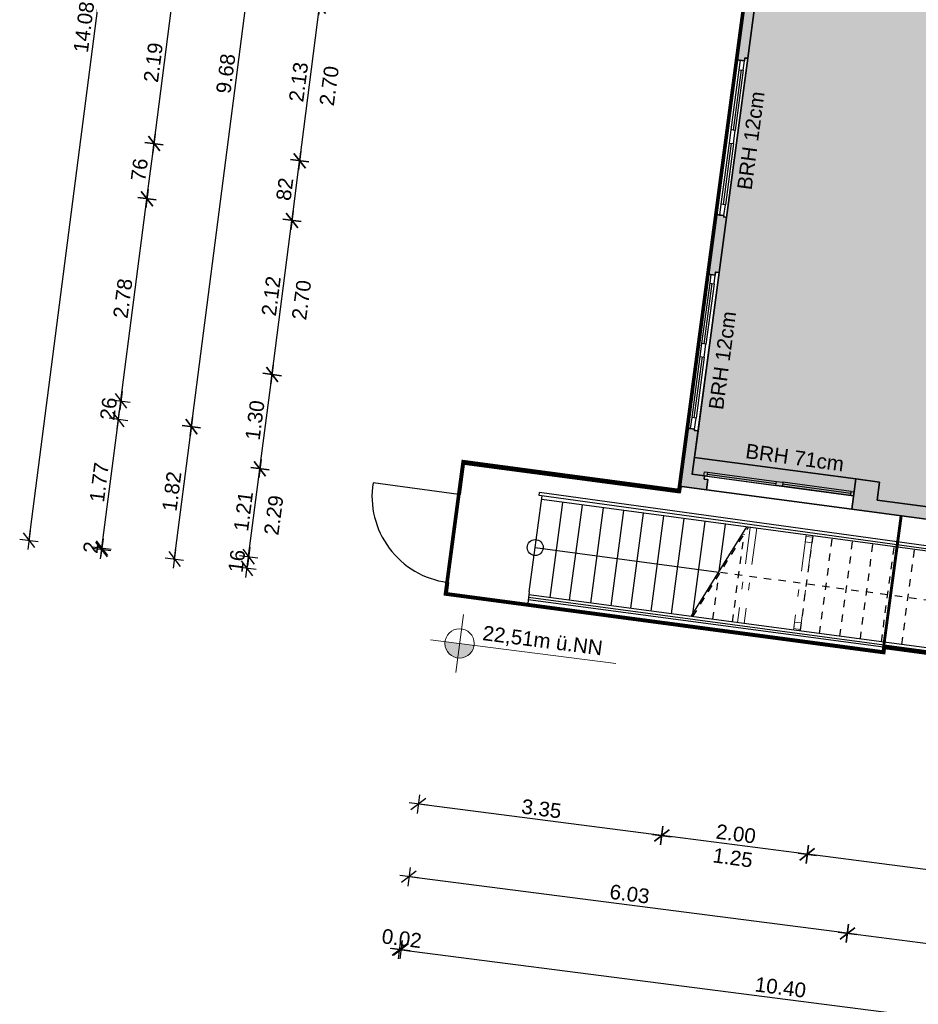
# Model space of a CAD drawing. Header units: metres. Extents: x 344112.5 to 344211.1, y 5709456.4 to 5709545.2.
# Tile 2 of 51: x 344117.6 to 344129.9, y 5709473.7 to 5709487.1. Entities that reach past the tile are written whole.
import ezdxf
from ezdxf.enums import TextEntityAlignment as Align

# ---------------------------------------------------------------- set-up
doc = ezdxf.new("R2010")
doc.units = ezdxf.units.M
doc.linetypes.add('AUSGEZOGEN', pattern=[0])
doc.linetypes.add('DASHDOT', pattern=[1, 0.5, -0.25, 0, -0.25])
doc.layers.add('Bemassung', color=7, linetype='Continuous')
doc.layers.add('Polygonflächen', color=7, linetype='Continuous')
doc.layers.add('BGF', color=2, linetype='Continuous', plot=False)
for name, color, linetype, lineweight in [('Fenster', 7, 'AUSGEZOGEN', 25), ('Geländer', 7, 'Continuous', 25), ('Schraffur', 8, 'Continuous', 25), ('Text', 7, 'Continuous', 13), ('Treppe', 7, 'AUSGEZOGEN', 25), ('Türen', 7, 'AUSGEZOGEN', 25), ('Unterzug', 7, 'DASHDOT', 18), ('Wand', 7, 'AUSGEZOGEN', 35)]:
    doc.layers.add(name, color=color, linetype=linetype, lineweight=lineweight)
doc.styles.get("Standard").update_dxf_attribs({"font": 'arial.ttf'})
doc.dimstyles.new('1', dxfattribs={"dimtxt": 0.2, "dimasz": 0.005, "dimexe": 0.08, "dimexo": 0, "dimgap": 0.05, "dimtad": 3, "dimzin": 3, "dimdsep": 46, "dimtxsty": 'Standard', "dimblk": '1000hands_BEMPFEIL', "dimcen": 1, "dimdle": 0.08, "dimse1": 1, "dimse2": 1, "dimclre": 256, "dimazin": 2, "dimtfac": 1, "dimtix": 1, "dimtmove": 2, "dimatfit": 3, "dimldrblk": '1000hands_BEMPFEIL', "dimfxl": 1, "dimtolj": 1, "dimtzin": 0, "dimarcsym": 0})
doc.dimstyles.new('Copy of 1', dxfattribs={"dimtxt": 0.2, "dimasz": 0.005, "dimexe": 0.08, "dimexo": 0, "dimgap": 0.05, "dimtad": 3, "dimdec": 0, "dimlfac": 100, "dimzin": 3, "dimdsep": 46, "dimtxsty": 'Standard', "dimblk": '1000hands_BEMPFEIL', "dimcen": 1, "dimdle": 0.08, "dimse1": 1, "dimse2": 1, "dimclre": 256, "dimazin": 2, "dimtfac": 1, "dimtdec": 0, "dimtix": 1, "dimtmove": 2, "dimatfit": 3, "dimldrblk": '1000hands_BEMPFEIL', "dimfxl": 1, "dimtolj": 1, "dimtzin": 0, "dimarcsym": 0})

# ---------------------------------------------------------------- blocks, each defined once
blk = doc.blocks.new('1000hands_BEMPFEIL')
at = {"color": 0}
for p, q in [((-25.4, 0), (25.4, 0)), ((-18, -18), (18, 18)), ((0, -25.4), (0, 25.4))]:
    blk.add_line(p, q, dxfattribs=at)
blk = doc.blocks.new('*D142')
at = {"layer": 'Bemassung', "color": 0, "lineweight": -2, "transparency": 16777216}
blk.add_line((344133.806, 5709475.017), (344128.379, 5709475.718), dxfattribs=at)
at = {"layer": 'Defpoints', "color": 0, "transparency": 16777216}
for p in [(344128.982, 5709480.427, 0), (344134.478, 5709480.187, 0), (344128.374, 5709475.718)]:
    blk.add_point(p, dxfattribs=at)
at = {"layer": 'Bemassung', "color": 0, "lineweight": -2, "transparency": 16777216, "xscale": 0.005, "yscale": 0.005, "zscale": 0.005}
for p, rotation in [((344128.374, 5709475.718), 172.6453569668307), ((344133.811, 5709475.016), 352.6453569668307)]:
    blk.add_blockref('1000hands_BEMPFEIL', p, dxfattribs=dict(at, rotation=rotation))
at = {"layer": 'Bemassung', "color": 0, "transparency": 16777216, "insert": (344131.112, 5709475.518), "char_height": 0.2, "attachment_point": 5, "rotation": 352.6454}
blk.add_mtext('\\A1;5.48', dxfattribs=at)
blk = doc.blocks.new('*D143')
at = {"layer": 'Bemassung', "color": 0, "lineweight": -2, "transparency": 16777216}
blk.add_line((344128.369, 5709475.719), (344126.395, 5709475.974), dxfattribs=at)
at = {"layer": 'Defpoints', "color": 0, "transparency": 16777216}
for p in [(344126.999, 5709480.692, 0), (344128.982, 5709480.427, 0), (344126.39, 5709475.974)]:
    blk.add_point(p, dxfattribs=at)
at = {"layer": 'Bemassung', "color": 0, "lineweight": -2, "transparency": 16777216, "xscale": 0.005, "yscale": 0.005, "zscale": 0.005}
for p, rotation in [((344126.39, 5709475.974), 172.6453569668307), ((344128.374, 5709475.718), 352.6453569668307)]:
    blk.add_blockref('1000hands_BEMPFEIL', p, dxfattribs=dict(at, rotation=rotation))
at = {"layer": 'Bemassung', "color": 0, "transparency": 16777216, "insert": (344127.401, 5709475.997), "char_height": 0.2, "attachment_point": 5, "rotation": 352.6454}
blk.add_mtext('\\A1;2.00', dxfattribs=at)
blk = doc.blocks.new('*D352')
at = {"layer": 'Bemassung', "color": 0, "lineweight": -2, "transparency": 16777216}
blk.add_line((344126.385, 5709475.975), (344123.074, 5709476.402), dxfattribs=at)
at = {"layer": 'Defpoints', "color": 0, "transparency": 16777216}
for p in [(344126.999, 5709480.692, 0), (344123.44, 5709479.271, 0), (344123.069, 5709476.403)]:
    blk.add_point(p, dxfattribs=at)
at = {"layer": 'Bemassung', "color": 0, "lineweight": -2, "transparency": 16777216, "xscale": 0.005, "yscale": 0.005, "zscale": 0.005}
for p, rotation in [((344123.069, 5709476.403), 172.6453569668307), ((344126.39, 5709475.974), 352.6453569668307)]:
    blk.add_blockref('1000hands_BEMPFEIL', p, dxfattribs=dict(at, rotation=rotation))
at = {"layer": 'Bemassung', "color": 0, "transparency": 16777216, "insert": (344124.749, 5709476.339), "char_height": 0.2, "attachment_point": 5, "rotation": 352.6454}
blk.add_mtext('\\A1;3.35', dxfattribs=at)
blk = doc.blocks.new('*D353')
at = {"layer": 'Bemassung', "color": 0, "lineweight": -2, "transparency": 16777216}
blk.add_line((344133.438, 5709474.056), (344128.927, 5709474.639), dxfattribs=at)
at = {"layer": 'Defpoints', "color": 0, "transparency": 16777216}
for p in [(344134.175, 5709479.733, 0), (344129.416, 5709478.472, 0), (344128.922, 5709474.639)]:
    blk.add_point(p, dxfattribs=at)
at = {"layer": 'Bemassung', "color": 0, "lineweight": -2, "transparency": 16777216, "xscale": 0.005, "yscale": 0.005, "zscale": 0.005}
for p, rotation in [((344128.922, 5709474.639), 172.6453569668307), ((344133.443, 5709474.056), 352.6453569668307)]:
    blk.add_blockref('1000hands_BEMPFEIL', p, dxfattribs=dict(at, rotation=rotation))
at = {"layer": 'Bemassung', "color": 0, "transparency": 16777216, "insert": (344131.202, 5709474.498), "char_height": 0.2, "attachment_point": 5, "rotation": 352.6454}
blk.add_mtext('\\A1;4.56', dxfattribs=at)
blk = doc.blocks.new('*D354')
at = {"layer": 'Bemassung', "color": 0, "lineweight": -2, "transparency": 16777216}
blk.add_line((344128.917, 5709474.64), (344122.946, 5709475.41), dxfattribs=at)
at = {"layer": 'Defpoints', "color": 0, "transparency": 16777216}
for p in [(344123.44, 5709479.271, 0), (344129.416, 5709478.472, 0), (344122.941, 5709475.411)]:
    blk.add_point(p, dxfattribs=at)
at = {"layer": 'Bemassung', "color": 0, "lineweight": -2, "transparency": 16777216, "xscale": 0.005, "yscale": 0.005, "zscale": 0.005}
for p, rotation in [((344122.941, 5709475.411), 172.6453569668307), ((344128.922, 5709474.639), 352.6453569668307)]:
    blk.add_blockref('1000hands_BEMPFEIL', p, dxfattribs=dict(at, rotation=rotation))
at = {"layer": 'Bemassung', "color": 0, "transparency": 16777216, "insert": (344125.951, 5709475.176), "char_height": 0.2, "attachment_point": 5, "rotation": 352.6454}
blk.add_mtext('\\A1;6.03', dxfattribs=at)
blk = doc.blocks.new('*D58')
at = {"layer": 'Bemassung', "color": 0, "lineweight": -2, "transparency": 16777216}
for p, q in [((344122.808, 5709474.42), (344122.803, 5709474.421)), ((344122.833, 5709474.417), (344122.813, 5709474.419)), ((344122.838, 5709474.416), (344122.843, 5709474.415))]:
    blk.add_line(p, q, dxfattribs=at)
at = {"layer": 'Defpoints', "color": 0, "transparency": 16777216}
for p in [(344123.44, 5709479.271, 0), (344123.462, 5709479.288, 0), (344122.813, 5709474.419)]:
    blk.add_point(p, dxfattribs=at)
at = {"layer": 'Bemassung', "color": 0, "lineweight": -2, "transparency": 16777216, "xscale": 0.005, "yscale": 0.005, "zscale": 0.005}
for p, rotation in [((344122.813, 5709474.419), 352.6453569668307), ((344122.833, 5709474.417), 172.6453569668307)]:
    blk.add_blockref('1000hands_BEMPFEIL', p, dxfattribs=dict(at, rotation=rotation))
at = {"layer": 'Bemassung', "color": 0, "transparency": 16777216, "insert": (344122.843, 5709474.569), "char_height": 0.2, "attachment_point": 5, "rotation": 352.6454}
blk.add_mtext('\\A1;0.02', dxfattribs=at)
blk = doc.blocks.new('*D355')
at = {"layer": 'Bemassung', "color": 0, "lineweight": -2, "transparency": 16777216}
blk.add_line((344122.838, 5709474.416), (344133.142, 5709473.086), dxfattribs=at)
at = {"layer": 'Defpoints', "color": 0, "transparency": 16777216}
for p in [(344134.029, 5709479.924, 0), (344123.462, 5709479.288, 0), (344133.147, 5709473.086)]:
    blk.add_point(p, dxfattribs=at)
at = {"layer": 'Bemassung', "color": 0, "lineweight": -2, "transparency": 16777216, "xscale": 0.005, "yscale": 0.005, "zscale": 0.005}
for p, rotation in [((344122.833, 5709474.417), 172.6453569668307), ((344133.147, 5709473.086), 352.6453569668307)]:
    blk.add_blockref('1000hands_BEMPFEIL', p, dxfattribs=dict(at, rotation=rotation))
at = {"layer": 'Bemassung', "color": 0, "transparency": 16777216, "insert": (344128.009, 5709473.902), "char_height": 0.2, "attachment_point": 5, "rotation": 352.6454}
blk.add_mtext('\\A1;10.40', dxfattribs=at)
blk = doc.blocks.new('*D59')
at = {"layer": 'Bemassung', "color": 0, "lineweight": -2, "transparency": 16777216}
blk.add_line((344122.69, 5709473.427), (344128.309, 5709472.702), dxfattribs=at)
at = {"layer": 'Defpoints', "color": 0, "transparency": 16777216}
for p in [(344129.327, 5709480.552, 0), (344123.44, 5709479.271, 0), (344128.314, 5709472.701)]:
    blk.add_point(p, dxfattribs=at)
at = {"layer": 'Bemassung', "color": 0, "lineweight": -2, "transparency": 16777216, "xscale": 0.005, "yscale": 0.005, "zscale": 0.005}
for p, rotation in [((344122.685, 5709473.428), 172.6453569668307), ((344128.314, 5709472.701), 352.6453569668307)]:
    blk.add_blockref('1000hands_BEMPFEIL', p, dxfattribs=dict(at, rotation=rotation))
at = {"layer": 'Bemassung', "color": 0, "transparency": 16777216, "insert": (344125.519, 5709473.215), "char_height": 0.2, "attachment_point": 5, "rotation": 352.6454}
blk.add_mtext('\\A1;5.68', dxfattribs=at)
blk = doc.blocks.new('*D365')
at = {"layer": 'Bemassung', "color": 0, "lineweight": -2, "transparency": 16777216}
blk.add_line((344128.319, 5709472.7), (344130.485, 5709472.421), dxfattribs=at)
at = {"layer": 'Defpoints', "color": 0, "transparency": 16777216}
for p in [(344129.327, 5709480.552, 0), (344131.502, 5709480.262, 0), (344130.49, 5709472.42)]:
    blk.add_point(p, dxfattribs=at)
at = {"layer": 'Bemassung', "color": 0, "lineweight": -2, "transparency": 16777216, "xscale": 0.005, "yscale": 0.005, "zscale": 0.005}
for p, rotation in [((344128.314, 5709472.701), 172.6453569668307), ((344130.49, 5709472.42), 352.6453569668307)]:
    blk.add_blockref('1000hands_BEMPFEIL', p, dxfattribs=dict(at, rotation=rotation))
at = {"layer": 'Bemassung', "color": 0, "transparency": 16777216, "insert": (344129.421, 5709472.711), "char_height": 0.2, "attachment_point": 5, "rotation": 352.6454}
blk.add_mtext('\\A1;2.19', dxfattribs=at)
blk = doc.blocks.new('*D60')
at = {"layer": 'Bemassung', "color": 0, "lineweight": -2, "transparency": 16777216}
blk.add_line((344122.562, 5709472.435), (344145.53, 5709469.471), dxfattribs=at)
at = {"layer": 'Defpoints', "color": 0, "transparency": 16777216}
for p in [(344123.44, 5709479.271, 0), (344146.639, 5709478.027, 0), (344145.535, 5709469.47)]:
    blk.add_point(p, dxfattribs=at)
at = {"layer": 'Bemassung', "color": 0, "lineweight": -2, "transparency": 16777216, "xscale": 0.005, "yscale": 0.005, "zscale": 0.005}
for p, rotation in [((344122.557, 5709472.436), 172.6453569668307), ((344145.535, 5709469.47), 352.6453569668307)]:
    blk.add_blockref('1000hands_BEMPFEIL', p, dxfattribs=dict(at, rotation=rotation))
at = {"layer": 'Bemassung', "color": 0, "transparency": 16777216, "insert": (344134.066, 5709471.104), "char_height": 0.2, "attachment_point": 5, "rotation": 352.6454}
blk.add_mtext('\\A1;23.17', dxfattribs=at)
blk = doc.blocks.new('*D28')
at = {"layer": 'Bemassung', "color": 0, "lineweight": -2, "transparency": 16777216}
for p, q in [((344120.733, 5709479.62), (344120.754, 5709479.779)), ((344120.754, 5709479.784), (344120.755, 5709479.789)), ((344120.733, 5709479.615), (344120.732, 5709479.61))]:
    blk.add_line(p, q, dxfattribs=at)
at = {"layer": 'Defpoints', "color": 0, "transparency": 16777216}
for p in [(344120.754, 5709479.779), (344123.461, 5709479.429, 0), (344123.44, 5709479.271, 0)]:
    blk.add_point(p, dxfattribs=at)
at = {"layer": 'Bemassung', "color": 0, "lineweight": -2, "transparency": 16777216, "xscale": 0.005, "yscale": 0.005, "zscale": 0.005}
for p, rotation in [((344120.754, 5709479.779), 262.6453569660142), ((344120.733, 5709479.62), 82.6453569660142)]:
    blk.add_blockref('1000hands_BEMPFEIL', p, dxfattribs=dict(at, rotation=rotation))
at = {"layer": 'Bemassung', "color": 0, "transparency": 16777216, "insert": (344120.593, 5709479.719), "char_height": 0.2, "attachment_point": 5, "rotation": 82.6454}
blk.add_mtext('\\A1;16', dxfattribs=at)
blk = doc.blocks.new('*D169')
at = {"layer": 'Bemassung', "color": 0, "lineweight": -2, "transparency": 16777216}
blk.add_line((344120.754, 5709479.784), (344120.908, 5709480.974), dxfattribs=at)
at = {"layer": 'Defpoints', "color": 0, "transparency": 16777216}
for p in [(344120.909, 5709480.979), (344123.621, 5709480.629, 0), (344123.461, 5709479.429, 0)]:
    blk.add_point(p, dxfattribs=at)
at = {"layer": 'Bemassung', "color": 0, "lineweight": -2, "transparency": 16777216, "xscale": 0.005, "yscale": 0.005, "zscale": 0.005}
for p, rotation in [((344120.909, 5709480.979), 82.6453569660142), ((344120.754, 5709479.779), 262.6453569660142)]:
    blk.add_blockref('1000hands_BEMPFEIL', p, dxfattribs=dict(at, rotation=rotation))
at = {"layer": 'Bemassung', "color": 0, "transparency": 16777216, "insert": (344120.682, 5709480.398), "char_height": 0.2, "attachment_point": 5, "rotation": 82.6454}
blk.add_mtext('\\A1;1.21', dxfattribs=at)
blk = doc.blocks.new('*D170')
at = {"layer": 'Bemassung', "color": 0, "lineweight": -2, "transparency": 16777216}
blk.add_line((344120.909, 5709480.984), (344121.074, 5709482.26), dxfattribs=at)
at = {"layer": 'Defpoints', "color": 0, "transparency": 16777216}
for p in [(344121.075, 5709482.265), (344126.738, 5709481.534, 0), (344123.621, 5709480.629, 0)]:
    blk.add_point(p, dxfattribs=at)
at = {"layer": 'Bemassung', "color": 0, "lineweight": -2, "transparency": 16777216, "xscale": 0.005, "yscale": 0.005, "zscale": 0.005}
for p, rotation in [((344121.075, 5709482.265), 82.6453569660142), ((344120.909, 5709480.979), 262.6453569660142)]:
    blk.add_blockref('1000hands_BEMPFEIL', p, dxfattribs=dict(at, rotation=rotation))
at = {"layer": 'Bemassung', "color": 0, "transparency": 16777216, "insert": (344120.841, 5709481.641), "char_height": 0.2, "attachment_point": 5, "rotation": 82.6454}
blk.add_mtext('\\A1;1.30', dxfattribs=at)
blk = doc.blocks.new('*D171')
at = {"layer": 'Bemassung', "color": 0, "lineweight": -2, "transparency": 16777216}
blk.add_line((344121.075, 5709482.27), (344121.345, 5709484.362), dxfattribs=at)
at = {"layer": 'Defpoints', "color": 0, "transparency": 16777216}
for p in [(344121.346, 5709484.367), (344127.019, 5709483.635, 0), (344126.738, 5709481.534, 0)]:
    blk.add_point(p, dxfattribs=at)
at = {"layer": 'Bemassung', "color": 0, "lineweight": -2, "transparency": 16777216, "xscale": 0.005, "yscale": 0.005, "zscale": 0.005}
for p, rotation in [((344121.346, 5709484.367), 82.6453569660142), ((344121.075, 5709482.265), 262.6453569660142)]:
    blk.add_blockref('1000hands_BEMPFEIL', p, dxfattribs=dict(at, rotation=rotation))
at = {"layer": 'Bemassung', "color": 0, "transparency": 16777216, "insert": (344121.061, 5709483.335), "char_height": 0.2, "attachment_point": 5, "rotation": 82.6454}
blk.add_mtext('\\A1;2.12', dxfattribs=at)
blk = doc.blocks.new('*D172')
at = {"layer": 'Bemassung', "color": 0, "lineweight": -2, "transparency": 16777216}
blk.add_line((344121.347, 5709484.372), (344121.45, 5709485.176), dxfattribs=at)
at = {"layer": 'Defpoints', "color": 0, "transparency": 16777216}
for p in [(344121.451, 5709485.181), (344127.128, 5709484.448, 0), (344127.019, 5709483.635, 0)]:
    blk.add_point(p, dxfattribs=at)
at = {"layer": 'Bemassung', "color": 0, "lineweight": -2, "transparency": 16777216, "xscale": 0.005, "yscale": 0.005, "zscale": 0.005}
for p, rotation in [((344121.451, 5709485.181), 82.6453569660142), ((344121.346, 5709484.367), 262.6453569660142)]:
    blk.add_blockref('1000hands_BEMPFEIL', p, dxfattribs=dict(at, rotation=rotation))
at = {"layer": 'Bemassung', "color": 0, "transparency": 16777216, "insert": (344121.248, 5709484.794), "char_height": 0.2, "attachment_point": 5, "rotation": 82.6454}
blk.add_mtext('\\A1;82', dxfattribs=at)
blk = doc.blocks.new('*D173')
at = {"layer": 'Bemassung', "color": 0, "lineweight": -2, "transparency": 16777216}
blk.add_line((344121.452, 5709485.186), (344121.723, 5709487.288), dxfattribs=at)
at = {"layer": 'Defpoints', "color": 0, "transparency": 16777216}
for p in [(344121.724, 5709487.293), (344127.41, 5709486.559, 0), (344127.128, 5709484.448, 0)]:
    blk.add_point(p, dxfattribs=at)
at = {"layer": 'Bemassung', "color": 0, "lineweight": -2, "transparency": 16777216, "xscale": 0.005, "yscale": 0.005, "zscale": 0.005}
for p, rotation in [((344121.724, 5709487.293), 82.6453569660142), ((344121.451, 5709485.181), 262.6453569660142)]:
    blk.add_blockref('1000hands_BEMPFEIL', p, dxfattribs=dict(at, rotation=rotation))
at = {"layer": 'Bemassung', "color": 0, "transparency": 16777216, "insert": (344121.436, 5709486.256), "char_height": 0.2, "attachment_point": 5, "rotation": 82.6454}
blk.add_mtext('\\A1;2.13', dxfattribs=at)
blk = doc.blocks.new('*D174')
at = {"layer": 'Bemassung', "color": 0, "lineweight": -2, "transparency": 16777216}
blk.add_line((344121.724, 5709487.298), (344121.834, 5709488.151), dxfattribs=at)
at = {"layer": 'Defpoints', "color": 0, "transparency": 16777216}
for p in [(344121.835, 5709488.156), (344127.525, 5709487.422, 0), (344127.41, 5709486.559, 0)]:
    blk.add_point(p, dxfattribs=at)
at = {"layer": 'Bemassung', "color": 0, "lineweight": -2, "transparency": 16777216, "xscale": 0.005, "yscale": 0.005, "zscale": 0.005}
for p, rotation in [((344121.835, 5709488.156), 82.6453569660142), ((344121.724, 5709487.293), 262.6453569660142)]:
    blk.add_blockref('1000hands_BEMPFEIL', p, dxfattribs=dict(at, rotation=rotation))
at = {"layer": 'Bemassung', "color": 0, "transparency": 16777216, "insert": (344121.628, 5709487.744), "char_height": 0.2, "attachment_point": 5, "rotation": 82.6454}
blk.add_mtext('\\A1;87', dxfattribs=at)
blk = doc.blocks.new('*D29')
at = {"layer": 'Bemassung', "color": 0, "lineweight": -2, "transparency": 16777216}
blk.add_line((344119.742, 5709479.753), (344119.974, 5709481.548), dxfattribs=at)
at = {"layer": 'Defpoints', "color": 0, "transparency": 16777216}
for p in [(344119.974, 5709481.553), (344123.681, 5709481.075, 0), (344123.44, 5709479.271, 0)]:
    blk.add_point(p, dxfattribs=at)
at = {"layer": 'Bemassung', "color": 0, "lineweight": -2, "transparency": 16777216, "xscale": 0.005, "yscale": 0.005, "zscale": 0.005}
for p, rotation in [((344119.974, 5709481.553), 82.6453569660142), ((344119.742, 5709479.748), 262.6453569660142)]:
    blk.add_blockref('1000hands_BEMPFEIL', p, dxfattribs=dict(at, rotation=rotation))
at = {"layer": 'Bemassung', "color": 0, "transparency": 16777216, "insert": (344119.707, 5709480.67), "char_height": 0.2, "attachment_point": 5, "rotation": 82.6454}
blk.add_mtext('\\A1;1.82', dxfattribs=at)
blk = doc.blocks.new('*D179')
at = {"layer": 'Bemassung', "color": 0, "lineweight": -2, "transparency": 16777216}
blk.add_line((344119.975, 5709481.558), (344121.213, 5709491.145), dxfattribs=at)
at = {"layer": 'Defpoints', "color": 0, "transparency": 16777216}
for p in [(344121.213, 5709491.15), (344127.908, 5709490.286, 0), (344123.681, 5709481.075, 0)]:
    blk.add_point(p, dxfattribs=at)
at = {"layer": 'Bemassung', "color": 0, "lineweight": -2, "transparency": 16777216, "xscale": 0.005, "yscale": 0.005, "zscale": 0.005}
for p, rotation in [((344121.213, 5709491.15), 82.6453569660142), ((344119.974, 5709481.553), 262.6453569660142)]:
    blk.add_blockref('1000hands_BEMPFEIL', p, dxfattribs=dict(at, rotation=rotation))
at = {"layer": 'Bemassung', "color": 0, "transparency": 16777216, "insert": (344120.443, 5709486.371), "char_height": 0.2, "attachment_point": 5, "rotation": 82.6454}
blk.add_mtext('\\A1;9.68', dxfattribs=at)
blk = doc.blocks.new('*D30')
at = {"layer": 'Bemassung', "color": 0, "lineweight": -2, "transparency": 16777216}
for p, q in [((344118.749, 5709479.871), (344118.748, 5709479.866)), ((344118.75, 5709479.876), (344118.752, 5709479.896)), ((344118.753, 5709479.901), (344118.754, 5709479.906))]:
    blk.add_line(p, q, dxfattribs=at)
at = {"layer": 'Defpoints', "color": 0, "transparency": 16777216}
for p in [(344118.752, 5709479.896), (344123.44, 5709479.271, 0), (344123.462, 5709479.288, 0)]:
    blk.add_point(p, dxfattribs=at)
at = {"layer": 'Bemassung', "color": 0, "lineweight": -2, "transparency": 16777216, "xscale": 0.005, "yscale": 0.005, "zscale": 0.005}
for p, rotation in [((344118.75, 5709479.876), 82.6453569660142), ((344118.752, 5709479.896), 262.6453569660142)]:
    blk.add_blockref('1000hands_BEMPFEIL', p, dxfattribs=dict(at, rotation=rotation))
at = {"layer": 'Bemassung', "color": 0, "transparency": 16777216, "insert": (344118.602, 5709479.905), "char_height": 0.2, "attachment_point": 5, "rotation": 82.6454}
blk.add_mtext('\\A1;2', dxfattribs=at)
blk = doc.blocks.new('*D181')
at = {"layer": 'Bemassung', "color": 0, "lineweight": -2, "transparency": 16777216}
blk.add_line((344118.753, 5709479.901), (344118.978, 5709481.646), dxfattribs=at)
at = {"layer": 'Defpoints', "color": 0, "transparency": 16777216}
for p in [(344118.979, 5709481.651), (344123.696, 5709481.042, 0), (344123.462, 5709479.288, 0)]:
    blk.add_point(p, dxfattribs=at)
at = {"layer": 'Bemassung', "color": 0, "lineweight": -2, "transparency": 16777216, "xscale": 0.005, "yscale": 0.005, "zscale": 0.005}
for p, rotation in [((344118.979, 5709481.651), 82.6453569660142), ((344118.752, 5709479.896), 262.6453569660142)]:
    blk.add_blockref('1000hands_BEMPFEIL', p, dxfattribs=dict(at, rotation=rotation))
at = {"layer": 'Bemassung', "color": 0, "transparency": 16777216, "insert": (344118.716, 5709480.793), "char_height": 0.2, "attachment_point": 5, "rotation": 82.6454}
blk.add_mtext('\\A1;1.77', dxfattribs=at)
blk = doc.blocks.new('*D389')
at = {"layer": 'Bemassung', "color": 0, "lineweight": -2, "transparency": 16777216}
for p, q in [((344118.979, 5709481.651), (344119.012, 5709481.905)), ((344119.012, 5709481.91), (344119.013, 5709481.915)), ((344118.978, 5709481.646), (344118.978, 5709481.641))]:
    blk.add_line(p, q, dxfattribs=at)
at = {"layer": 'Defpoints', "color": 0, "transparency": 16777216}
for p in [(344119.012, 5709481.905), (344123.696, 5709481.042, 0), (344126.805, 5709480.899, 0)]:
    blk.add_point(p, dxfattribs=at)
at = {"layer": 'Bemassung', "color": 0, "lineweight": -2, "transparency": 16777216, "xscale": 0.005, "yscale": 0.005, "zscale": 0.005}
for p, rotation in [((344119.012, 5709481.905), 262.6453569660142), ((344118.979, 5709481.651), 82.6453569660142)]:
    blk.add_blockref('1000hands_BEMPFEIL', p, dxfattribs=dict(at, rotation=rotation))
at = {"layer": 'Bemassung', "color": 0, "transparency": 16777216, "insert": (344118.844, 5709481.798), "char_height": 0.2, "attachment_point": 5, "rotation": 82.6454}
blk.add_mtext('\\A1;26', dxfattribs=at)
blk = doc.blocks.new('*D390')
at = {"layer": 'Bemassung', "color": 0, "lineweight": -2, "transparency": 16777216}
blk.add_line((344119.012, 5709481.91), (344119.367, 5709484.658), dxfattribs=at)
at = {"layer": 'Defpoints', "color": 0, "transparency": 16777216}
for p in [(344119.368, 5709484.663), (344127.124, 5709483.662, 0), (344126.805, 5709480.899, 0)]:
    blk.add_point(p, dxfattribs=at)
at = {"layer": 'Bemassung', "color": 0, "lineweight": -2, "transparency": 16777216, "xscale": 0.005, "yscale": 0.005, "zscale": 0.005}
for p, rotation in [((344119.368, 5709484.663), 82.6453569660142), ((344119.012, 5709481.905), 262.6453569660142)]:
    blk.add_blockref('1000hands_BEMPFEIL', p, dxfattribs=dict(at, rotation=rotation))
at = {"layer": 'Bemassung', "color": 0, "transparency": 16777216, "insert": (344119.039, 5709483.303), "char_height": 0.2, "attachment_point": 5, "rotation": 82.6454}
blk.add_mtext('\\A1;2.78', dxfattribs=at)
blk = doc.blocks.new('*D391')
at = {"layer": 'Bemassung', "color": 0, "lineweight": -2, "transparency": 16777216}
blk.add_line((344119.368, 5709484.668), (344119.464, 5709485.411), dxfattribs=at)
at = {"layer": 'Defpoints', "color": 0, "transparency": 16777216}
for p in [(344119.465, 5709485.416), (344127.234, 5709484.414, 0), (344127.124, 5709483.662, 0)]:
    blk.add_point(p, dxfattribs=at)
at = {"layer": 'Bemassung', "color": 0, "lineweight": -2, "transparency": 16777216, "xscale": 0.005, "yscale": 0.005, "zscale": 0.005}
for p, rotation in [((344119.465, 5709485.416), 82.6453569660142), ((344119.368, 5709484.663), 262.6453569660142)]:
    blk.add_blockref('1000hands_BEMPFEIL', p, dxfattribs=dict(at, rotation=rotation))
at = {"layer": 'Bemassung', "color": 0, "transparency": 16777216, "insert": (344119.265, 5709485.059), "char_height": 0.2, "attachment_point": 5, "rotation": 82.6454}
blk.add_mtext('\\A1;76', dxfattribs=at)
blk = doc.blocks.new('*D392')
at = {"layer": 'Bemassung', "color": 0, "lineweight": -2, "transparency": 16777216}
blk.add_line((344119.465, 5709485.421), (344119.745, 5709487.583), dxfattribs=at)
at = {"layer": 'Defpoints', "color": 0, "transparency": 16777216}
for p in [(344119.745, 5709487.588), (344127.524, 5709486.584, 0), (344127.234, 5709484.414, 0)]:
    blk.add_point(p, dxfattribs=at)
at = {"layer": 'Bemassung', "color": 0, "lineweight": -2, "transparency": 16777216, "xscale": 0.005, "yscale": 0.005, "zscale": 0.005}
for p, rotation in [((344119.745, 5709487.588), 82.6453569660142), ((344119.465, 5709485.416), 262.6453569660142)]:
    blk.add_blockref('1000hands_BEMPFEIL', p, dxfattribs=dict(at, rotation=rotation))
at = {"layer": 'Bemassung', "color": 0, "transparency": 16777216, "insert": (344119.454, 5709486.522), "char_height": 0.2, "attachment_point": 5, "rotation": 82.6454}
blk.add_mtext('\\A1;2.19', dxfattribs=at)
blk = doc.blocks.new('*D393')
at = {"layer": 'Bemassung', "color": 0, "lineweight": -2, "transparency": 16777216}
blk.add_line((344119.746, 5709487.593), (344119.847, 5709488.377), dxfattribs=at)
at = {"layer": 'Defpoints', "color": 0, "transparency": 16777216}
for p in [(344119.848, 5709488.382), (344127.64, 5709487.376, 0), (344127.524, 5709486.584, 0)]:
    blk.add_point(p, dxfattribs=at)
at = {"layer": 'Bemassung', "color": 0, "lineweight": -2, "transparency": 16777216, "xscale": 0.005, "yscale": 0.005, "zscale": 0.005}
for p, rotation in [((344119.848, 5709488.382), 82.6453569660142), ((344119.745, 5709487.588), 262.6453569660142)]:
    blk.add_blockref('1000hands_BEMPFEIL', p, dxfattribs=dict(at, rotation=rotation))
at = {"layer": 'Bemassung', "color": 0, "transparency": 16777216, "insert": (344119.646, 5709488.004), "char_height": 0.2, "attachment_point": 5, "rotation": 82.6454}
blk.add_mtext('\\A1;80', dxfattribs=at)
blk = doc.blocks.new('*D64')
at = {"layer": 'Bemassung', "color": 0, "lineweight": -2, "transparency": 16777216}
blk.add_line((344117.759, 5709480.009), (344119.56, 5709493.963), dxfattribs=at)
at = {"layer": 'Defpoints', "color": 0, "transparency": 16777216}
for p in [(344119.56, 5709493.968), (344130.888, 5709492.506, 0), (344123.44, 5709479.271, 0)]:
    blk.add_point(p, dxfattribs=at)
at = {"layer": 'Bemassung', "color": 0, "lineweight": -2, "transparency": 16777216, "xscale": 0.005, "yscale": 0.005, "zscale": 0.005}
for p, rotation in [((344119.56, 5709493.968), 82.6453569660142), ((344117.758, 5709480.004), 262.6453569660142)]:
    blk.add_blockref('1000hands_BEMPFEIL', p, dxfattribs=dict(at, rotation=rotation))
at = {"layer": 'Bemassung', "color": 0, "transparency": 16777216, "insert": (344118.508, 5709487.006), "char_height": 0.2, "attachment_point": 5, "rotation": 82.6454}
blk.add_mtext('\\A1;14.08', dxfattribs=at)

msp = doc.modelspace()

# ---------------------------------------------------------------- hatches: boundary and pattern name
at = {"layer": 'Polygonflächen'}
h = msp.add_hatch(color=134, dxfattribs=at)
h.dxf.hatch_style = 1
h.paths.add_polyline_path([(344135.337, 5709488.728), (344135.099, 5709488.76), (344135.151, 5709489.147), (344133.069, 5709489.425), (344133.039, 5709489.197), (344132.712, 5709489.241), (344132.742, 5709489.469), (344130.591, 5709489.756), (344130.562, 5709489.538), (344130.225, 5709489.583), (344130.254, 5709489.801), (344128.034, 5709490.098), (344126.805, 5709480.899), (344129.005, 5709480.605), (344129.037, 5709480.839), (344129.36, 5709480.796), (344129.327, 5709480.552), (344131.502, 5709480.262), (344131.533, 5709480.495), (344131.856, 5709480.452), (344131.825, 5709480.219), (344134.029, 5709479.924), (344134.121, 5709480.608), (344134.23, 5709480.593), (344134.5, 5709482.615), (344134.49, 5709482.617), (344134.821, 5709485.095), (344134.851, 5709485.091)])
at = {"layer": 'Schraffur'}
h = msp.add_hatch(color=256, dxfattribs=at)
h.dxf.hatch_style = 1
h.paths.add_polyline_path([(344127.67, 5709487.372), (344127.64, 5709487.376), (344127.644, 5709487.406), (344127.525, 5709487.422), (344127.41, 5709486.559), (344127.519, 5709486.545), (344127.524, 5709486.584), (344127.534, 5709486.583), (344127.564, 5709486.579)])
h = msp.add_hatch(color=256, dxfattribs=at)
h.dxf.hatch_style = 1
h.paths.add_polyline_path([(344134.492, 5709480.367), (344134.324, 5709480.389), (344134.563, 5709482.183), (344135.882, 5709482.007), (344135.899, 5709482.136), (344134.64, 5709482.304), (344134.68, 5709482.601), (344134.64, 5709482.607), (344135.204, 5709486.829), (344135.085, 5709486.845), (344134.851, 5709485.091), (344134.821, 5709485.095), (344134.49, 5709482.617), (344134.5, 5709482.615), (344134.23, 5709480.593), (344134.121, 5709480.608), (344134.029, 5709479.924), (344131.825, 5709480.219), (344131.856, 5709480.452), (344131.533, 5709480.495), (344131.502, 5709480.262), (344129.327, 5709480.552), (344129.36, 5709480.796), (344129.037, 5709480.839), (344128.982, 5709480.427), (344134.175, 5709479.733), (344134.24, 5709480.219), (344134.478, 5709480.187), (344134.486, 5709480.246), (344134.476, 5709480.248)])
h = msp.add_hatch(color=256, dxfattribs=at)
h.dxf.hatch_style = 1
h.paths.add_polyline_path([(344127.274, 5709484.408), (344127.234, 5709484.414), (344127.237, 5709484.433), (344127.128, 5709484.448), (344127.019, 5709483.635), (344127.118, 5709483.622), (344127.124, 5709483.662), (344127.133, 5709483.66), (344127.173, 5709483.655)])
h = msp.add_hatch(color=256, dxfattribs=at)
h.dxf.hatch_style = 1
h.paths.add_polyline_path([(344127.018, 5709480.831), (344126.968, 5709480.837), (344126.974, 5709480.882), (344126.806, 5709480.904), (344126.884, 5709481.494), (344126.835, 5709481.501), (344126.837, 5709481.521), (344126.738, 5709481.534), (344126.632, 5709480.741), (344126.999, 5709480.692)])
at = {"layer": 'Text'}
h = msp.add_hatch(color=256, dxfattribs=at)
h.dxf.hatch_style = 1
h.paths.add_polyline_path([(344123.83, 5709478.569), (344123.434, 5709478.621, 1)])

# ---------------------------------------------------------------- linework, layer by layer
at = {"layer": 'BGF', "const_width": 0.05, "elevation": 0}
msp.add_lwpolyline([(344140.018, 5709478.926), (344137.887, 5709479.215), (344137.081, 5709479.325), (344137.148, 5709479.83), (344135.677, 5709480.027), (344134.478, 5709480.187), (344134.24, 5709480.219), (344134.175, 5709479.733), (344133.154, 5709479.869), (344132.915, 5709478.075), (344129.426, 5709478.542), (344129.416, 5709478.472), (344123.44, 5709479.271), (344123.621, 5709480.629), (344123.681, 5709481.075), (344126.624, 5709480.681), (344126.632, 5709480.741), (344126.738, 5709481.534), (344127.019, 5709483.635), (344127.128, 5709484.448), (344127.41, 5709486.559), (344127.525, 5709487.422)], dxfattribs=at)
at = {"layer": 'Fenster', "elevation": 0}
for points in [[(344127.442, 5709486.424), (344127.332, 5709485.601)], [(344127.472, 5709486.42), (344127.362, 5709485.597)], [(344127.502, 5709486.416), (344127.392, 5709485.593)], [(344127.308, 5709485.423), (344127.197, 5709484.59)], [(344127.338, 5709485.419), (344127.227, 5709484.586)], [(344127.368, 5709485.415), (344127.257, 5709484.582)], [(344127.043, 5709483.511), (344126.933, 5709482.688)], [(344127.073, 5709483.507), (344126.963, 5709482.684)], [(344127.102, 5709483.503), (344126.992, 5709482.68)], [(344126.909, 5709482.51), (344126.798, 5709481.677)], [(344126.939, 5709482.506), (344126.828, 5709481.673)], [(344126.969, 5709482.502), (344126.857, 5709481.669)], [(344127.011, 5709480.932), (344127.953, 5709480.807)], [(344127.004, 5709480.878), (344127.945, 5709480.752)], [(344127.007, 5709480.905), (344127.949, 5709480.779)], [(344128.974, 5709480.67), (344128.042, 5709480.795)], [(344128.966, 5709480.616), (344128.035, 5709480.74)], [(344128.97, 5709480.643), (344128.038, 5709480.767)]]:
    msp.add_lwpolyline(points, dxfattribs=at)
for points in [[(344127.519, 5709486.545), (344127.459, 5709486.553), (344127.442, 5709486.424), (344127.502, 5709486.416)], [(344127.392, 5709485.593), (344127.332, 5709485.601), (344127.308, 5709485.423), (344127.368, 5709485.415)], [(344127.257, 5709484.582), (344127.197, 5709484.59), (344127.177, 5709484.441), (344127.237, 5709484.433)], [(344127.118, 5709483.622), (344127.059, 5709483.63), (344127.043, 5709483.511), (344127.102, 5709483.503)], [(344126.992, 5709482.68), (344126.933, 5709482.688), (344126.909, 5709482.51), (344126.969, 5709482.502)], [(344126.857, 5709481.669), (344126.798, 5709481.677), (344126.778, 5709481.529), (344126.837, 5709481.521)], [(344127.004, 5709480.878), (344126.964, 5709480.883), (344126.971, 5709480.938), (344127.011, 5709480.932)], [(344128.035, 5709480.74), (344127.945, 5709480.752), (344127.953, 5709480.807), (344128.042, 5709480.795)], [(344129.006, 5709480.61), (344128.966, 5709480.616), (344128.974, 5709480.67), (344129.013, 5709480.665)]]:
    msp.add_lwpolyline(points, close=True, dxfattribs=at)
at = {"layer": 'Geländer', "elevation": 0}
for points in [[(344124.718, 5709480.613), (344124.724, 5709480.653)], [(344131.609, 5709479.703), (344124.724, 5709480.653)], [(344131.643, 5709479.658), (344124.718, 5709480.613)], [(344131.458, 5709478.27), (344124.569, 5709479.191)], [(344131.462, 5709478.3), (344124.573, 5709479.22)]]:
    msp.add_lwpolyline(points, dxfattribs=at)
at = {"layer": 'Polygonflächen', "elevation": 0}
for points in [[(344126.805, 5709480.899), (344128.034, 5709490.098)], [(344135.337, 5709488.728), (344134.851, 5709485.091), (344134.821, 5709485.095), (344134.49, 5709482.617), (344134.5, 5709482.615), (344134.23, 5709480.593), (344134.121, 5709480.608), (344134.029, 5709479.924), (344131.825, 5709480.219), (344131.856, 5709480.452), (344131.533, 5709480.495), (344131.502, 5709480.262), (344129.327, 5709480.552), (344129.36, 5709480.796), (344129.037, 5709480.839), (344129.005, 5709480.605), (344126.805, 5709480.899)]]:
    msp.add_lwpolyline(points, dxfattribs=at)
at = {"layer": 'Text'}
for p, q in [((344123.581, 5709478.198), (344123.683, 5709478.992)), ((344123.235, 5709478.646), (344125.764, 5709478.32))]:
    msp.add_line(p, q, dxfattribs=at)
msp.add_circle((344123.632, 5709478.595), 0.2, dxfattribs=at)
at = {"layer": 'Treppe', "elevation": 0}
for points in [[(344124.583, 5709479.3), (344124.758, 5709480.608)], [(344131.64, 5709479.638), (344124.752, 5709480.558)], [(344124.866, 5709479.222), (344125.039, 5709480.52)], [(344125.133, 5709479.186), (344125.307, 5709480.484)], [(344125.421, 5709479.147), (344125.594, 5709480.446)], [(344125.698, 5709479.11), (344125.872, 5709480.409)], [(344125.966, 5709479.075), (344126.139, 5709480.373)], [(344126.243, 5709479.037), (344126.417, 5709480.336)], [(344126.521, 5709479), (344126.694, 5709480.299)], [(344126.808, 5709478.962), (344126.982, 5709480.26)], [(344126.79, 5709478.964), (344127.549, 5709480.185)], [(344127.173, 5709479.58), (344127.259, 5709480.223)], [(344124.664, 5709479.904), (344127.167, 5709479.57)], [(344124.583, 5709479.3), (344124.562, 5709479.141)], [(344131.467, 5709478.339), (344124.578, 5709479.26)]]:
    msp.add_lwpolyline(points, dxfattribs=at)
at = {"layer": 'Treppe', "linetype": 'DASHDOT', "ltscale": 0.1, "elevation": 0}
for points in [[(344126.813, 5709478.961), (344127.572, 5709480.182)], [(344127.353, 5709478.889), (344127.514, 5709480.088)], [(344128.449, 5709480.064), (344128.275, 5709478.766)], [(344128.543, 5709478.73), (344128.716, 5709480.029)], [(344128.82, 5709478.693), (344128.994, 5709479.992)], [(344129.098, 5709478.656), (344129.271, 5709479.954)], [(344129.385, 5709478.618), (344129.559, 5709479.916)], [(344129.663, 5709478.58), (344129.836, 5709479.879)], [(344127.086, 5709478.925), (344127.167, 5709479.531)], [(344127.189, 5709479.567), (344131.414, 5709479.002)]]:
    msp.add_lwpolyline(points, dxfattribs=at)
at = {"layer": 'Treppe'}
msp.add_circle((344124.664, 5709479.904, 0), 0.109, dxfattribs=at)
at = {"layer": 'Türen', "elevation": 0}
msp.add_lwpolyline([(344123.621, 5709480.629), (344122.451, 5709480.785, 0.419358), (344123.461, 5709479.429, 0.414214)], format="xyb", dxfattribs=at)
at = {"layer": 'Unterzug', "elevation": 0}
for points in [[(344127.596, 5709480.178), (344127.423, 5709478.88)], [(344127.686, 5709480.166), (344127.512, 5709478.868)], [(344128.36, 5709480.076), (344128.186, 5709478.778)], [(344128.449, 5709480.064), (344128.275, 5709478.766)]]:
    msp.add_lwpolyline(points, dxfattribs=at)
for points in [[(344128.436, 5709479.97), (344128.347, 5709479.982), (344128.357, 5709480.056), (344128.446, 5709480.045)], [(344128.278, 5709478.786), (344128.189, 5709478.798), (344128.201, 5709478.887), (344128.29, 5709478.875)]]:
    msp.add_lwpolyline(points, close=True, dxfattribs=at)
at = {"layer": 'Wand', "elevation": 0}
for points in [[(344127.525, 5709487.422), (344127.41, 5709486.559)], [(344127.67, 5709487.372), (344127.564, 5709486.579)], [(344127.41, 5709486.559), (344127.128, 5709484.448)], [(344127.564, 5709486.579), (344127.274, 5709484.408)], [(344127.41, 5709486.559), (344127.519, 5709486.545), (344127.524, 5709486.584), (344127.534, 5709486.583)], [(344127.534, 5709486.583), (344127.564, 5709486.579)], [(344127.128, 5709484.448), (344127.019, 5709483.635)], [(344127.237, 5709484.433), (344127.128, 5709484.448)], [(344127.274, 5709484.408), (344127.173, 5709483.655)], [(344127.237, 5709484.433), (344127.237, 5709484.433), (344127.234, 5709484.414), (344127.274, 5709484.408)], [(344127.019, 5709483.635), (344126.738, 5709481.534)], [(344127.173, 5709483.655), (344126.884, 5709481.494)], [(344127.019, 5709483.635), (344127.118, 5709483.622), (344127.124, 5709483.662), (344127.133, 5709483.66)], [(344127.133, 5709483.66), (344127.173, 5709483.655)], [(344126.738, 5709481.534), (344126.632, 5709480.741)], [(344126.837, 5709481.521), (344126.738, 5709481.534)], [(344126.884, 5709481.494), (344126.806, 5709480.904)], [(344126.837, 5709481.521), (344126.837, 5709481.52), (344126.835, 5709481.501), (344126.884, 5709481.494)], [(344123.621, 5709480.629), (344123.681, 5709481.075)], [(344126.624, 5709480.681), (344123.681, 5709481.075)], [(344129.037, 5709480.839), (344126.836, 5709481.133)], [(344123.641, 5709480.626), (344123.696, 5709481.042)], [(344126.64, 5709480.649), (344123.696, 5709481.042)], [(344126.974, 5709480.882), (344126.806, 5709480.904)], [(344126.974, 5709480.882), (344126.968, 5709480.837), (344127.018, 5709480.831), (344126.999, 5709480.692)], [(344129.037, 5709480.839), (344128.982, 5709480.427)], [(344129.36, 5709480.796), (344129.037, 5709480.839)], [(344129.327, 5709480.552), (344129.36, 5709480.796)], [(344126.632, 5709480.741), (344126.624, 5709480.681)], [(344126.999, 5709480.692), (344126.632, 5709480.741)], [(344126.652, 5709480.738), (344126.64, 5709480.649)], [(344128.982, 5709480.427), (344126.999, 5709480.692)], [(344123.641, 5709480.626), (344123.621, 5709480.629)], [(344131.502, 5709480.262), (344129.327, 5709480.552)], [(344134.24, 5709480.219), (344134.175, 5709479.733), (344128.982, 5709480.427)], [(344129.646, 5709480.338), (344129.399, 5709478.495)], [(344129.665, 5709480.336), (344129.416, 5709478.472)], [(344123.44, 5709479.271), (344123.461, 5709479.429)], [(344123.481, 5709479.427), (344123.461, 5709479.429)], [(344123.462, 5709479.288), (344123.481, 5709479.427)], [(344129.416, 5709478.472), (344123.44, 5709479.271)], [(344129.399, 5709478.495), (344123.462, 5709479.288)], [(344129.426, 5709478.542), (344129.416, 5709478.472)]]:
    msp.add_lwpolyline(points, dxfattribs=at)

# ---------------------------------------------------------------- texts
at = {"layer": 'Text'}
for s, rotation, p in [('2.70', 82.389, (344121.852, 5709486.203, 0)), ('BRH 12cm', 82.389, (344127.604, 5709485.457, 0)), ('2.70', 82.389, (344121.475, 5709483.282, 0)), ('BRH 12cm', 82.389, (344127.216, 5709482.457, 0)), ('BRH 71cm', 352.1326, (344128.204, 5709481.131, 0)), ('2.29', 82.389, (344121.096, 5709480.345, 0)), ('22,51m ü.NN', 352.6454, (344124.763, 5709478.619)), ('1.25', 352.1326, (344127.359, 5709475.672, 0))]:
    msp.add_text(s, height=0.2, rotation=rotation, dxfattribs=at).set_placement(p, align=Align.MIDDLE)

# ---------------------------------------------------------------- dimensions: what is measured, and where the dimension line sits
at = {"layer": 'Bemassung'}
for base, p1, p2, angle, dimstyle, picture, middle in [((344119.56, 5709493.968), (344123.44, 5709479.271, 0), (344130.888, 5709492.506, 0), 82.6454, '1', '*D64', (344118.508, 5709487.006)), ((344121.213, 5709491.15), (344123.681, 5709481.075, 0), (344127.908, 5709490.286, 0), 82.6454, '1', '*D179', (344120.443, 5709486.371)), ((344119.848, 5709488.382), (344127.524, 5709486.584, 0), (344127.64, 5709487.376, 0), 82.6454, 'Copy of 1', '*D393', (344119.646, 5709488.004)), ((344121.835, 5709488.156), (344127.41, 5709486.559, 0), (344127.525, 5709487.422, 0), 82.6454, 'Copy of 1', '*D174', (344121.628, 5709487.744)), ((344119.745, 5709487.588), (344127.234, 5709484.414, 0), (344127.524, 5709486.584, 0), 82.6454, '1', '*D392', (344119.454, 5709486.522)), ((344121.724, 5709487.293), (344127.128, 5709484.448, 0), (344127.41, 5709486.559, 0), 82.6454, '1', '*D173', (344121.436, 5709486.256)), ((344119.465, 5709485.416), (344127.124, 5709483.662, 0), (344127.234, 5709484.414, 0), 82.6454, 'Copy of 1', '*D391', (344119.265, 5709485.059)), ((344121.451, 5709485.181), (344127.019, 5709483.635, 0), (344127.128, 5709484.448, 0), 82.6454, 'Copy of 1', '*D172', (344121.248, 5709484.794)), ((344119.368, 5709484.663), (344126.805, 5709480.899, 0), (344127.124, 5709483.662, 0), 82.6454, '1', '*D390', (344119.039, 5709483.303)), ((344121.346, 5709484.367), (344126.738, 5709481.534, 0), (344127.019, 5709483.635, 0), 82.6454, '1', '*D171', (344121.061, 5709483.335)), ((344121.075, 5709482.265), (344123.621, 5709480.629, 0), (344126.738, 5709481.534, 0), 82.6454, '1', '*D170', (344120.841, 5709481.641)), ((344119.012, 5709481.905), (344123.696, 5709481.042, 0), (344126.805, 5709480.899, 0), 82.6454, 'Copy of 1', '*D389', (344118.844, 5709481.798)), ((344118.979, 5709481.651), (344123.462, 5709479.288, 0), (344123.696, 5709481.042, 0), 82.6454, '1', '*D181', (344118.716, 5709480.793)), ((344119.974, 5709481.553), (344123.44, 5709479.271, 0), (344123.681, 5709481.075, 0), 82.6454, '1', '*D29', (344119.707, 5709480.67)), ((344120.909, 5709480.979), (344123.461, 5709479.429, 0), (344123.621, 5709480.629, 0), 82.6454, '1', '*D169', (344120.682, 5709480.398)), ((344123.069, 5709476.403), (344126.999, 5709480.692, 0), (344123.44, 5709479.271, 0), 352.6454, '1', '*D352', (344124.749, 5709476.339)), ((344126.39, 5709475.974), (344128.982, 5709480.427, 0), (344126.999, 5709480.692, 0), 352.6454, '1', '*D143', (344127.401, 5709475.997)), ((344128.314, 5709472.701), (344123.4396, 5709479.2708, 0), (344129.3274, 5709480.5523, 0), 352.6454, '1', '*D59', (344125.5191, 5709473.2151)), ((344130.49, 5709472.42), (344129.327, 5709480.552, 0), (344131.502, 5709480.262, 0), 352.6454, '1', '*D365', (344129.421, 5709472.711)), ((344128.374, 5709475.718), (344134.478, 5709480.187, 0), (344128.982, 5709480.427, 0), 352.6454, '1', '*D142', (344131.112, 5709475.518)), ((344118.752, 5709479.896), (344123.44, 5709479.271, 0), (344123.462, 5709479.288, 0), 82.6454, 'Copy of 1', '*D30', (344118.602, 5709479.905)), ((344120.754, 5709479.779), (344123.44, 5709479.271, 0), (344123.461, 5709479.429, 0), 82.6454, 'Copy of 1', '*D28', (344120.593, 5709479.719)), ((344133.147, 5709473.086), (344123.462, 5709479.288, 0), (344134.029, 5709479.924, 0), 352.6454, '1', '*D355', (344128.009, 5709473.902)), ((344128.922, 5709474.639), (344134.175, 5709479.733, 0), (344129.416, 5709478.472, 0), 352.6454, '1', '*D353', (344131.202, 5709474.498)), ((344145.535, 5709469.47), (344123.44, 5709479.271, 0), (344146.639, 5709478.027, 0), 352.6454, '1', '*D60', (344134.066, 5709471.104)), ((344122.813, 5709474.419), (344123.462, 5709479.288, 0), (344123.44, 5709479.271, 0), 352.6454, '1', '*D58', (344122.843, 5709474.569)), ((344122.941, 5709475.411), (344129.416, 5709478.472, 0), (344123.44, 5709479.271, 0), 352.6454, '1', '*D354', (344125.951, 5709475.176))]:
    dim = msp.add_linear_dim(base=base, p1=p1, p2=p2, angle=angle, dimstyle=dimstyle, dxfattribs=at)
    dim.commit()
    dim.dimension.update_dxf_attribs({"geometry": picture, "text_midpoint": middle})

doc.saveas('drawing.dxf')
